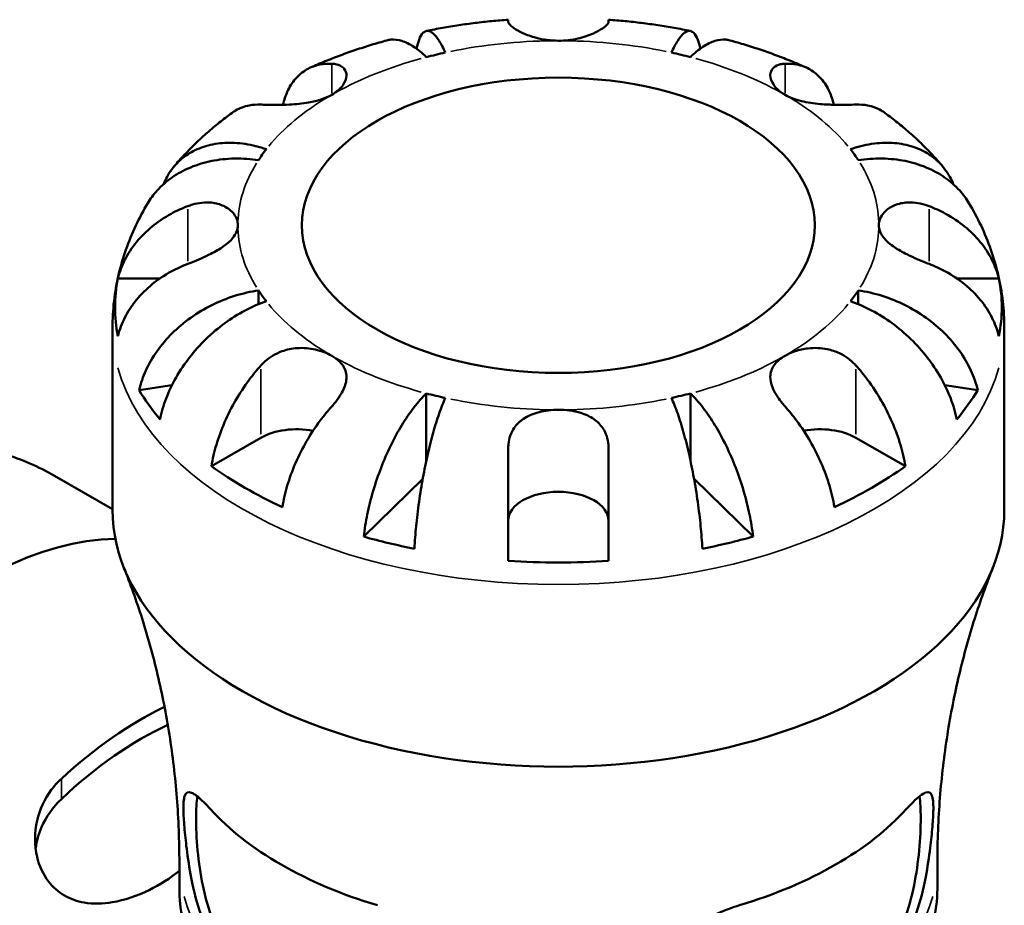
# Model space of a CAD drawing. Header units: inches. Extents: x 0.1 to 36.1, y -4.8 to 25.1.
# Tile 12 of 12: x 31.3 to 33.8, y 22.9 to 25.1. Entities that reach past the tile are written whole.
import ezdxf

# ---------------------------------------------------------------- set-up
doc = ezdxf.new("R2010")
doc.units = ezdxf.units.IN
doc.header["$MEASUREMENT"] = 0
doc.layers.add('Visible (ANSI)', color=7, linetype='Continuous', lineweight=50)
doc.layers.add('Visible Narrow (ANSI)', color=7, linetype='Continuous', lineweight=35)

msp = doc.modelspace()

# ---------------------------------------------------------------- linework, layer by layer
at = {"layer": 'Visible (ANSI)'}
for p, q in [((32.5724, 25.1247), (32.5724, 25.1297)), ((32.8289, 25.1297), (32.8289, 25.1247)), ((31.5744, 24.4683), (31.6822, 24.4683)), ((33.719, 24.4683), (33.8269, 24.4683)), ((31.934, 24.4376), (31.934, 24.4022)), ((33.4673, 24.4376), (33.4673, 24.4022)), ((31.5606, 23.8762), (31.5606, 24.342)), ((33.8406, 23.8762), (33.8406, 24.342)), ((31.7127, 24.1949), (31.6286, 24.1824)), ((33.7727, 24.1824), (33.6886, 24.1949)), ((32.363, 24.1742), (32.363, 24.0022)), ((33.0383, 24.1742), (33.0383, 24.0022)), ((31.8136, 23.988), (31.9399, 24.0608)), ((33.4614, 24.0608), (33.5877, 23.988)), ((32.5724, 23.7459), (32.5724, 24.0333)), ((32.8289, 24.0333), (32.8289, 23.7459)), ((31.4122, 23.9637), (31.5606, 23.8782)), ((32.3538, 23.9555), (32.2029, 23.808)), ((33.1984, 23.808), (33.0475, 23.9555)), ((31.7316, 22.9076), (31.7316, 22.9749)), ((33.6696, 22.9076), (33.6696, 22.9749))]:
    msp.add_line(p, q, dxfattribs=at)
for centre, major_axis, ratio, start_param, end_param in [((32.7006, 24.6041), (-0.8194, 0), 0.575862, 5.073083, 5.137094), ((32.7006, 24.6041), (-0.8194, 0), 0.575862, 4.287684, 4.351695), ((32.7006, 24.6041), (-0.8194, 0), 0.575862, 5.858481, 5.922492), ((32.7006, 24.6041), (0.8194, 0), 0.575862, 0.360694, 0.424705), ((32.7006, 24.3944), (-1.1335, 0), 0.575862, 6.169805, 6.396566), ((32.7006, 24.3944), (1.1335, 0), 0.575862, 6.169805, 6.396566), ((32.7006, 24.6041), (-0.8194, 0), 0.575862, 0.360694, 0.424705), ((32.7006, 24.6041), (0.8194, 0), 0.575862, 5.858481, 5.922492), ((32.7006, 24.3944), (-1.1335, 0), 0.575862, 0.330797, 0.454601), ((32.7006, 24.6041), (0.8194, 0), 0.575862, 4.287684, 4.351695), ((32.7006, 24.6041), (0.8194, 0), 0.575862, 5.073083, 5.137094), ((32.7006, 24.3944), (1.1335, 0), 0.575862, 5.828584, 5.952388), ((32.0306, 24.0086), (0.1282, 0), 0.575862, 1.232239, 2.356194), ((33.3707, 24.0086), (0.1282, 0), 0.575862, 0.785398, 1.909353), ((32.7006, 24.3944), (-1.1335, 0), 0.575862, 0.672018, 0.898779), ((32.7006, 24.3944), (-1.1335, 0), 0.575862, 2.242814, 2.469575), ((32.7006, 23.8487), (-0.1282, 0), 0.575862, 3.141593, 6.283185), ((32.7006, 23.8762), (-1.14, 0), 0.575862, 0, 3.141593), ((31.216, 22.7612), (0.5689, 0.9879), 0.578093, 0.331737, 3.373058), ((32.7006, 24.3944), (-1.1335, 0), 0.575862, 1.116195, 1.239999), ((32.7006, 24.3944), (-1.1335, 0), 0.575862, 1.901593, 2.025398), ((32.7006, 24.3944), (-1.1335, 0), 0.575862, 1.457416, 1.684177), ((31.6339, 22.5205), (0.5008, 0.8697), 0.578093, 0.699078, 1.074958), ((31.6339, 22.5205), (0.4705, 0.817), 0.578093, 0.680999, 1.09438), ((32.7006, 23.3774), (1.0024, 0), 0.575862, 3.621461, 4.232521), ((32.7006, 23.3774), (1.0024, 0), 0.575862, 5.192257, 5.803317)]:
    msp.add_ellipse(centre, major_axis=major_axis, ratio=ratio, start_param=start_param, end_param=end_param, dxfattribs=at)
msp.add_ellipse((32.7006, 24.6041), major_axis=(0.6555, 0), ratio=0.575862, dxfattribs=at)
for points, knots in [([(32.5724, 25.1297), (32.5583, 25.1287), (32.5442, 25.1275), (32.516, 25.1247), (32.502, 25.1231), (32.4739, 25.1196), (32.46, 25.1177), (32.4321, 25.1135), (32.4183, 25.1113), (32.3906, 25.1064), (32.3769, 25.1038), (32.3632, 25.101)], [2.4841456, 2.4841456, 2.4841456, 2.4841456, 2.526598, 2.526598, 2.5690504, 2.5690504, 2.6115029, 2.6115029, 2.6539553, 2.6539553, 2.6964077, 2.6964077, 2.6964077, 2.6964077]), ([(32.7006, 25.076), (32.6911, 25.076), (32.6816, 25.0766), (32.6623, 25.0791), (32.6527, 25.081), (32.6311, 25.0867), (32.6198, 25.0908), (32.6007, 25.0996), (32.5929, 25.104), (32.5828, 25.1111), (32.5795, 25.1138), (32.5749, 25.1187), (32.5734, 25.1208), (32.5725, 25.1234), (32.5724, 25.1241), (32.5724, 25.1247)], [0, 0, 0, 0, 0.0727176, 0.0727176, 0.1504294, 0.1504294, 0.2566741, 0.2566741, 0.3574985, 0.3574985, 0.4278256, 0.4278256, 0.4958936, 0.4958936, 0.523971, 0.523971, 0.523971, 0.523971]), ([(32.8289, 25.1247), (32.8289, 25.124), (32.8287, 25.1231), (32.8276, 25.1204), (32.8261, 25.1182), (32.8212, 25.1133), (32.8177, 25.1105), (32.8073, 25.1033), (32.7994, 25.0989), (32.7785, 25.0896), (32.7649, 25.0849), (32.7344, 25.078), (32.7176, 25.076), (32.7006, 25.076)], [-0.5247, -0.5247, -0.5247, -0.5247, -0.4918187, -0.4918187, -0.4242098, -0.4242098, -0.3529175, -0.3529175, -0.2525465, -0.2525465, -0.1292355, -0.1292355, 0, 0, 0, 0]), ([(33.0381, 25.101), (33.0244, 25.1038), (33.0107, 25.1064), (32.983, 25.1113), (32.9692, 25.1135), (32.9413, 25.1177), (32.9274, 25.1196), (32.8993, 25.1231), (32.8853, 25.1247), (32.8571, 25.1275), (32.843, 25.1287), (32.8289, 25.1297)], [2.0159813, 2.0159813, 2.0159813, 2.0159813, 2.0584337, 2.0584337, 2.1008861, 2.1008861, 2.1433385, 2.1433385, 2.185791, 2.185791, 2.2282434, 2.2282434, 2.2282434, 2.2282434]), ([(32.3381, 25.0554), (32.3398, 25.0639), (32.3419, 25.0718), (32.3474, 25.0863), (32.3509, 25.0921), (32.3579, 25.0994), (32.3621, 25.1014), (32.3711, 25.101), (32.3759, 25.0985), (32.3851, 25.0904), (32.3904, 25.0841), (32.401, 25.0672), (32.4065, 25.0567), (32.4115, 25.0456)], [0.3287597, 0.3287597, 0.3287597, 0.3287597, 0.4519501, 0.4519501, 0.6027539, 0.6027539, 0.7539429, 0.7539429, 0.905132, 0.905132, 1.0568954, 1.0568954, 1.2086588, 1.2086588, 1.2086588, 1.2086588]), ([(32.9898, 25.0456), (32.9948, 25.0567), (33.0003, 25.0672), (33.0109, 25.0841), (33.0162, 25.0904), (33.0254, 25.0985), (33.0302, 25.101), (33.0392, 25.1014), (33.0434, 25.0994), (33.0504, 25.0921), (33.0539, 25.0863), (33.0594, 25.0718), (33.0615, 25.0639), (33.0632, 25.0554)], [3.6313836, 3.6313836, 3.6313836, 3.6313836, 3.7831471, 3.7831471, 3.9349105, 3.9349105, 4.0860995, 4.0860995, 4.2372886, 4.2372886, 4.3880924, 4.3880924, 4.5112828, 4.5112828, 4.5112828, 4.5112828]), ([(32.2624, 25.0769), (32.2489, 25.0732), (32.2354, 25.0693), (32.2087, 25.0611), (32.1955, 25.0568), (32.1691, 25.0479), (32.1561, 25.0433), (32.1302, 25.0336), (32.1173, 25.0286), (32.0918, 25.0181), (32.0792, 25.0127), (32.0667, 25.0071)], [2.8018414, 2.8018414, 2.8018414, 2.8018414, 2.8448942, 2.8448942, 2.8879469, 2.8879469, 2.9309996, 2.9309996, 2.9740523, 2.9740523, 3.0171051, 3.0171051, 3.0171051, 3.0171051]), ([(32.363, 25.0341), (32.3529, 25.0439), (32.3419, 25.0531), (32.3202, 25.0674), (32.3097, 25.0724), (32.291, 25.0782), (32.2812, 25.0795), (32.2688, 25.0784), (32.2655, 25.0777), (32.2624, 25.0769)], [3.6313834, 3.6313834, 3.6313834, 3.6313834, 3.7831468, 3.7831468, 3.9349102, 3.9349102, 4.0860993, 4.0860993, 4.1410021, 4.1410021, 4.1410021, 4.1410021]), ([(33.1389, 25.0769), (33.1358, 25.0777), (33.1325, 25.0784), (33.1201, 25.0795), (33.1103, 25.0782), (33.0916, 25.0724), (33.0811, 25.0674), (33.0594, 25.0531), (33.0484, 25.0439), (33.0383, 25.0341)], [0.6990401, 0.6990401, 0.6990401, 0.6990401, 0.7539429, 0.7539429, 0.905132, 0.905132, 1.0568954, 1.0568954, 1.2086588, 1.2086588, 1.2086588, 1.2086588]), ([(33.3346, 25.0071), (33.3221, 25.0127), (33.3095, 25.0181), (33.284, 25.0286), (33.2711, 25.0336), (33.2452, 25.0433), (33.2322, 25.0479), (33.2058, 25.0568), (33.1926, 25.0611), (33.1658, 25.0693), (33.1524, 25.0732), (33.1389, 25.0769)], [1.6952839, 1.6952839, 1.6952839, 1.6952839, 1.7383366, 1.7383366, 1.7813894, 1.7813894, 1.8244421, 1.8244421, 1.8674948, 1.8674948, 1.9105475, 1.9105475, 1.9105475, 1.9105475]), ([(31.9964, 24.9121), (31.9993, 24.9245), (32.0032, 24.9358), (32.013, 24.9574), (32.0201, 24.969), (32.0371, 24.9885), (32.047, 24.9964), (32.0669, 25.0079), (32.0788, 25.0125), (32.1012, 25.0168), (32.1113, 25.0175), (32.1213, 25.0171)], [0.1770366, 0.1770366, 0.1770366, 0.1770366, 0.3007396, 0.3007396, 0.4516004, 0.4516004, 0.6024612, 0.6024612, 0.754145, 0.754145, 0.8682016, 0.8682016, 0.8682016, 0.8682016]), ([(32.1213, 25.0171), (32.1245, 25.017), (32.1277, 25.0167), (32.1354, 25.0153), (32.1397, 25.014), (32.1475, 25.01), (32.1508, 25.0073), (32.1571, 24.9992), (32.159, 24.9933), (32.1586, 24.9788), (32.1553, 24.9701), (32.1427, 24.9529), (32.1332, 24.9447), (32.1213, 24.9378)], [-0.5211875, -0.5211875, -0.5211875, -0.5211875, -0.4827149, -0.4827149, -0.4207878, -0.4207878, -0.3526592, -0.3526592, -0.2514043, -0.2514043, -0.1290367, -0.1290367, 0, 0, 0, 0]), ([(33.28, 24.9378), (33.2727, 24.942), (33.2663, 24.9467), (33.2552, 24.9572), (33.2508, 24.963), (33.2431, 24.9774), (33.2415, 24.986), (33.2442, 24.9992), (33.2471, 25.004), (33.2559, 25.0116), (33.2616, 25.0142), (33.272, 25.0165), (33.2759, 25.017), (33.28, 25.0171)], [0, 0, 0, 0, 0.0791759, 0.0791759, 0.1631505, 0.1631505, 0.2882875, 0.2882875, 0.382468, 0.382468, 0.4748636, 0.4748636, 0.5244048, 0.5244048, 0.5244048, 0.5244048]), ([(33.28, 25.0171), (33.29, 25.0175), (33.3001, 25.0168), (33.3225, 25.0125), (33.3344, 25.0079), (33.3543, 24.9964), (33.3641, 24.9885), (33.3812, 24.969), (33.3883, 24.9574), (33.3981, 24.9358), (33.402, 24.9245), (33.4049, 24.9121)], [3.990271, 3.990271, 3.990271, 3.990271, 4.1043276, 4.1043276, 4.2560115, 4.2560115, 4.4068722, 4.4068722, 4.557733, 4.557733, 4.681436, 4.681436, 4.681436, 4.681436]), ([(32.1213, 24.9378), (32.1135, 24.9333), (32.1048, 24.9294), (32.0849, 24.9227), (32.0737, 24.9199), (32.046, 24.915), (32.0294, 24.9135), (32.0024, 24.9122), (31.992, 24.912), (31.9747, 24.9119), (31.9676, 24.912), (31.9542, 24.9122), (31.948, 24.9124), (31.9415, 24.9126), (31.9407, 24.9127), (31.9399, 24.9127)], [-2.2624521, -2.2624521, -2.2624521, -2.2624521, -2.1788932, -2.1788932, -2.0870705, -2.0870705, -1.9601211, -1.9601211, -1.8755047, -1.8755047, -1.811327, -1.811327, -1.7448754, -1.7448754, -1.7354217, -1.7354217, -1.7354217, -1.7354217]), ([(33.4614, 24.9127), (33.4548, 24.9124), (33.4473, 24.9122), (33.4297, 24.9119), (33.4193, 24.9119), (33.3961, 24.9123), (33.3832, 24.9128), (33.3537, 24.9153), (33.3373, 24.9177), (33.3063, 24.9254), (33.292, 24.9309), (33.28, 24.9378)], [-0.5247881, -0.5247881, -0.5247881, -0.5247881, -0.4459721, -0.4459721, -0.3557805, -0.3557805, -0.2557503, -0.2557503, -0.12932, -0.12932, 0, 0, 0, 0]), ([(31.9399, 24.9127), (31.9299, 24.913), (31.9198, 24.9123), (31.8974, 24.908), (31.8855, 24.9035), (31.8722, 24.8958), (31.8688, 24.8936), (31.8655, 24.8911)], [3.990271, 3.990271, 3.990271, 3.990271, 4.1043276, 4.1043276, 4.2560115, 4.2560115, 4.3074945, 4.3074945, 4.3074945, 4.3074945]), ([(33.5358, 24.8911), (33.5325, 24.8936), (33.5291, 24.8958), (33.5158, 24.9035), (33.5039, 24.908), (33.4815, 24.9123), (33.4714, 24.913), (33.4614, 24.9127)], [0.5509781, 0.5509781, 0.5509781, 0.5509781, 0.6024612, 0.6024612, 0.754145, 0.754145, 0.8682016, 0.8682016, 0.8682016, 0.8682016]), ([(31.8655, 24.8911), (31.8547, 24.8832), (31.8441, 24.8751), (31.8233, 24.8583), (31.8131, 24.8497), (31.793, 24.832), (31.7831, 24.8229), (31.7638, 24.8043), (31.7544, 24.7947), (31.7359, 24.775), (31.7269, 24.7649), (31.7182, 24.7545)], [3.2627992, 3.2627992, 3.2627992, 3.2627992, 3.3053107, 3.3053107, 3.3478222, 3.3478222, 3.3903337, 3.3903337, 3.4328452, 3.4328452, 3.4753567, 3.4753567, 3.4753567, 3.4753567]), ([(33.6831, 24.7545), (33.6744, 24.7649), (33.6654, 24.775), (33.6469, 24.7947), (33.6375, 24.8043), (33.6182, 24.8229), (33.6083, 24.832), (33.5882, 24.8497), (33.578, 24.8583), (33.5572, 24.8751), (33.5466, 24.8832), (33.5358, 24.8911)], [1.2370323, 1.2370323, 1.2370323, 1.2370323, 1.2795438, 1.2795438, 1.3220553, 1.3220553, 1.3645668, 1.3645668, 1.4070783, 1.4070783, 1.4495898, 1.4495898, 1.4495898, 1.4495898]), ([(31.691, 24.709), (31.6931, 24.7141), (31.6953, 24.719), (31.7042, 24.7363), (31.7129, 24.7491), (31.7336, 24.7714), (31.7456, 24.7809), (31.7698, 24.7956), (31.7842, 24.8021), (31.8152, 24.8112), (31.8318, 24.8138), (31.8635, 24.8155), (31.8814, 24.8147), (31.9181, 24.8091), (31.9369, 24.8044), (31.9541, 24.7985)], [0.2468209, 0.2468209, 0.2468209, 0.2468209, 0.3011464, 0.3011464, 0.4519501, 0.4519501, 0.6027539, 0.6027539, 0.7539429, 0.7539429, 0.905132, 0.905132, 1.0568954, 1.0568954, 1.2086588, 1.2086588, 1.2086588, 1.2086588]), ([(33.4472, 24.7985), (33.4644, 24.8044), (33.4831, 24.8091), (33.5199, 24.8147), (33.5378, 24.8155), (33.5695, 24.8138), (33.5861, 24.8112), (33.6171, 24.8021), (33.6315, 24.7956), (33.6557, 24.7809), (33.6677, 24.7714), (33.6884, 24.7491), (33.6971, 24.7363), (33.706, 24.719), (33.7082, 24.7141), (33.7103, 24.709)], [3.6313834, 3.6313834, 3.6313834, 3.6313834, 3.7831468, 3.7831468, 3.9349102, 3.9349102, 4.0860993, 4.0860993, 4.2372883, 4.2372883, 4.3880921, 4.3880921, 4.5388958, 4.5388958, 4.5932213, 4.5932213, 4.5932213, 4.5932213]), ([(31.934, 24.7706), (31.9147, 24.7735), (31.8936, 24.7751), (31.8524, 24.7743), (31.8322, 24.772), (31.7966, 24.7649), (31.778, 24.7594), (31.7431, 24.745), (31.7269, 24.736), (31.6998, 24.7172), (31.6863, 24.7056), (31.6656, 24.6826), (31.6577, 24.6717), (31.6511, 24.6608)], [3.6313834, 3.6313834, 3.6313834, 3.6313834, 3.7831468, 3.7831468, 3.9349102, 3.9349102, 4.0860993, 4.0860993, 4.2372883, 4.2372883, 4.3880921, 4.3880921, 4.5055534, 4.5055534, 4.5055534, 4.5055534]), ([(33.7502, 24.6608), (33.7436, 24.6717), (33.7357, 24.6826), (33.715, 24.7056), (33.7015, 24.7172), (33.6744, 24.736), (33.6582, 24.745), (33.6233, 24.7594), (33.6047, 24.7649), (33.5691, 24.772), (33.5489, 24.7743), (33.5077, 24.7751), (33.4866, 24.7735), (33.4673, 24.7706)], [0.3344888, 0.3344888, 0.3344888, 0.3344888, 0.4519501, 0.4519501, 0.6027539, 0.6027539, 0.7539429, 0.7539429, 0.905132, 0.905132, 1.0568954, 1.0568954, 1.2086588, 1.2086588, 1.2086588, 1.2086588]), ([(31.6511, 24.6608), (31.64, 24.6422), (31.6296, 24.623), (31.6108, 24.5832), (31.6024, 24.5627), (31.5876, 24.5206), (31.5813, 24.4991), (31.5711, 24.4551), (31.5672, 24.4328), (31.562, 24.3876), (31.5606, 24.3648), (31.5606, 24.342)], [3.5945647, 3.5945647, 3.5945647, 3.5945647, 3.6610499, 3.6610499, 3.7275351, 3.7275351, 3.7940204, 3.7940204, 3.8605056, 3.8605056, 3.9269908, 3.9269908, 3.9269908, 3.9269908]), ([(31.5744, 24.4683), (31.5786, 24.485), (31.5849, 24.5014), (31.5999, 24.5308), (31.61, 24.5465), (31.6341, 24.5758), (31.648, 24.5895), (31.6762, 24.6124), (31.6929, 24.6238), (31.7246, 24.641), (31.7389, 24.6475), (31.753, 24.6529)], [0.1545017, 0.1545017, 0.1545017, 0.1545017, 0.3007396, 0.3007396, 0.4516004, 0.4516004, 0.6024612, 0.6024612, 0.754145, 0.754145, 0.8682016, 0.8682016, 0.8682016, 0.8682016]), ([(31.753, 24.6529), (31.7569, 24.6544), (31.7609, 24.6557), (31.773, 24.6593), (31.7811, 24.6609), (31.7978, 24.6627), (31.8061, 24.6628), (31.8254, 24.6607), (31.8358, 24.6578), (31.8562, 24.6481), (31.8652, 24.6408), (31.8779, 24.6236), (31.8813, 24.6139), (31.8813, 24.6041)], [-0.5247, -0.5247, -0.5247, -0.5247, -0.4918187, -0.4918187, -0.4242098, -0.4242098, -0.3529175, -0.3529175, -0.2525465, -0.2525465, -0.1292355, -0.1292355, 0, 0, 0, 0]), ([(33.52, 24.6041), (33.52, 24.6096), (33.5211, 24.6151), (33.5255, 24.6261), (33.5289, 24.6316), (33.5396, 24.6436), (33.5478, 24.6496), (33.5669, 24.6583), (33.5775, 24.6611), (33.5969, 24.6628), (33.6052, 24.6626), (33.6218, 24.6606), (33.63, 24.6589), (33.6416, 24.6553), (33.6449, 24.6542), (33.6483, 24.6529)], [0, 0, 0, 0, 0.0727176, 0.0727176, 0.1504294, 0.1504294, 0.2566741, 0.2566741, 0.3574985, 0.3574985, 0.4278256, 0.4278256, 0.4958936, 0.4958936, 0.523971, 0.523971, 0.523971, 0.523971]), ([(33.6483, 24.6529), (33.6624, 24.6475), (33.6767, 24.641), (33.7084, 24.6238), (33.7251, 24.6124), (33.7533, 24.5895), (33.7672, 24.5758), (33.7913, 24.5465), (33.8014, 24.5308), (33.8164, 24.5014), (33.8227, 24.485), (33.8269, 24.4683)], [3.9902724, 3.9902724, 3.9902724, 3.9902724, 4.1043289, 4.1043289, 4.2560128, 4.2560128, 4.4068736, 4.4068736, 4.5577344, 4.5577344, 4.7039722, 4.7039722, 4.7039722, 4.7039722]), ([(33.8406, 24.342), (33.8406, 24.3648), (33.8393, 24.3876), (33.8341, 24.4328), (33.8302, 24.4551), (33.82, 24.4991), (33.8137, 24.5206), (33.7989, 24.5627), (33.7905, 24.5832), (33.7717, 24.623), (33.7613, 24.6422), (33.7502, 24.6608)], [0.7853982, 0.7853982, 0.7853982, 0.7853982, 0.8518834, 0.8518834, 0.9183686, 0.9183686, 0.9848539, 0.9848539, 1.0513391, 1.0513391, 1.1178243, 1.1178243, 1.1178243, 1.1178243]), ([(31.8813, 24.6041), (31.8813, 24.5986), (31.8802, 24.5931), (31.8758, 24.582), (31.8724, 24.5764), (31.8617, 24.5635), (31.8535, 24.5564), (31.8344, 24.5431), (31.8238, 24.537), (31.8044, 24.5271), (31.7961, 24.5232), (31.7795, 24.5158), (31.7713, 24.5124), (31.7597, 24.5078), (31.7564, 24.5065), (31.753, 24.5052)], [0, 0, 0, 0, 0.0727176, 0.0727176, 0.1504294, 0.1504294, 0.2566741, 0.2566741, 0.3574985, 0.3574985, 0.4278256, 0.4278256, 0.4958936, 0.4958936, 0.523971, 0.523971, 0.523971, 0.523971]), ([(33.6483, 24.5052), (33.6444, 24.5067), (33.6404, 24.5082), (33.6283, 24.5131), (33.6202, 24.5165), (33.6035, 24.5239), (33.5952, 24.5279), (33.5759, 24.5379), (33.5655, 24.544), (33.5451, 24.5584), (33.5361, 24.5667), (33.5234, 24.5847), (33.52, 24.5943), (33.52, 24.6041)], [-0.5247, -0.5247, -0.5247, -0.5247, -0.4918187, -0.4918187, -0.4242098, -0.4242098, -0.3529175, -0.3529175, -0.2525465, -0.2525465, -0.1292355, -0.1292355, 0, 0, 0, 0]), ([(31.753, 24.5052), (31.7389, 24.4998), (31.7246, 24.4933), (31.6929, 24.4761), (31.6762, 24.4647), (31.648, 24.4417), (31.6341, 24.4281), (31.61, 24.3988), (31.5999, 24.3831), (31.5849, 24.3537), (31.5786, 24.3373), (31.5744, 24.3206)], [3.990271, 3.990271, 3.990271, 3.990271, 4.1043276, 4.1043276, 4.2560115, 4.2560115, 4.4068722, 4.4068722, 4.557733, 4.557733, 4.7039709, 4.7039709, 4.7039709, 4.7039709]), ([(33.8269, 24.3206), (33.8227, 24.3373), (33.8164, 24.3537), (33.8014, 24.3831), (33.7913, 24.3988), (33.7672, 24.4281), (33.7533, 24.4417), (33.7251, 24.4647), (33.7084, 24.4761), (33.6767, 24.4933), (33.6624, 24.4998), (33.6483, 24.5052)], [0.1545017, 0.1545017, 0.1545017, 0.1545017, 0.3007396, 0.3007396, 0.4516004, 0.4516004, 0.6024612, 0.6024612, 0.754145, 0.754145, 0.8682016, 0.8682016, 0.8682016, 0.8682016]), ([(31.6286, 24.1824), (31.6327, 24.1998), (31.6388, 24.2172), (31.6533, 24.2488), (31.663, 24.266), (31.6863, 24.2987), (31.6998, 24.3144), (31.7269, 24.3413), (31.7431, 24.3551), (31.778, 24.3799), (31.7966, 24.3909), (31.8322, 24.4086), (31.8524, 24.4169), (31.8936, 24.43), (31.9147, 24.4347), (31.934, 24.4376)], [0.154497, 0.154497, 0.154497, 0.154497, 0.301146, 0.301146, 0.45195, 0.45195, 0.602754, 0.602754, 0.753943, 0.753943, 0.905132, 0.905132, 1.056895, 1.056895, 1.208659, 1.208659, 1.208659, 1.208659]), ([(33.4673, 24.4376), (33.4866, 24.4347), (33.5077, 24.43), (33.5489, 24.4169), (33.5691, 24.4086), (33.6047, 24.3909), (33.6233, 24.3799), (33.6582, 24.3551), (33.6744, 24.3413), (33.7015, 24.3144), (33.715, 24.2987), (33.7383, 24.266), (33.748, 24.2488), (33.7625, 24.2172), (33.7686, 24.1998), (33.7727, 24.1824)], [3.631384, 3.631384, 3.631384, 3.631384, 3.783147, 3.783147, 3.93491, 3.93491, 4.0861, 4.0861, 4.237289, 4.237289, 4.388092, 4.388092, 4.538896, 4.538896, 4.685545, 4.685545, 4.685545, 4.685545]), ([(31.9541, 24.4097), (31.9369, 24.4039), (31.9181, 24.3959), (31.8814, 24.3766), (31.8635, 24.3652), (31.8318, 24.342), (31.8152, 24.3281), (31.7842, 24.298), (31.7698, 24.2817), (31.7456, 24.2506), (31.7336, 24.2329), (31.7129, 24.1966), (31.7042, 24.178), (31.6913, 24.1441), (31.6859, 24.1258), (31.6823, 24.1078)], [3.631384, 3.631384, 3.631384, 3.631384, 3.783147, 3.783147, 3.93491, 3.93491, 4.0861, 4.0861, 4.237289, 4.237289, 4.388092, 4.388092, 4.538896, 4.538896, 4.685545, 4.685545, 4.685545, 4.685545]), ([(33.719, 24.1078), (33.7154, 24.1258), (33.71, 24.1441), (33.6971, 24.178), (33.6884, 24.1966), (33.6677, 24.2329), (33.6557, 24.2506), (33.6315, 24.2817), (33.6171, 24.298), (33.5861, 24.3281), (33.5695, 24.342), (33.5378, 24.3652), (33.5199, 24.3766), (33.4831, 24.3959), (33.4644, 24.4039), (33.4472, 24.4097)], [0.154497, 0.154497, 0.154497, 0.154497, 0.301146, 0.301146, 0.45195, 0.45195, 0.602754, 0.602754, 0.753943, 0.753943, 0.905132, 0.905132, 1.056895, 1.056895, 1.208659, 1.208659, 1.208659, 1.208659]), ([(31.9399, 24.2454), (31.9432, 24.249), (31.9467, 24.2525), (31.9563, 24.2612), (31.9627, 24.266), (31.9772, 24.2748), (31.9852, 24.2787), (32.0062, 24.2863), (32.0193, 24.289), (32.0486, 24.2911), (32.0645, 24.2897), (32.095, 24.2829), (32.1093, 24.2774), (32.1213, 24.2705)], [-0.5211875, -0.5211875, -0.5211875, -0.5211875, -0.4827149, -0.4827149, -0.4207878, -0.4207878, -0.3526592, -0.3526592, -0.2514043, -0.2514043, -0.1290367, -0.1290367, 0, 0, 0, 0]), ([(33.28, 24.2705), (33.2878, 24.2749), (33.2965, 24.2788), (33.3164, 24.2854), (33.3276, 24.2879), (33.3553, 24.2911), (33.3719, 24.2906), (33.3989, 24.2851), (33.4093, 24.2816), (33.4266, 24.2734), (33.4337, 24.2692), (33.4471, 24.2595), (33.4533, 24.254), (33.4598, 24.2471), (33.4606, 24.2462), (33.4614, 24.2454)], [-2.2624521, -2.2624521, -2.2624521, -2.2624521, -2.1788932, -2.1788932, -2.0870705, -2.0870705, -1.9601211, -1.9601211, -1.8755047, -1.8755047, -1.811327, -1.811327, -1.7448754, -1.7448754, -1.7354217, -1.7354217, -1.7354217, -1.7354217]), ([(32.1213, 24.2705), (32.129, 24.266), (32.1357, 24.261), (32.1474, 24.2495), (32.1519, 24.2429), (32.159, 24.2261), (32.1599, 24.2155), (32.1562, 24.1965), (32.1533, 24.1887), (32.1463, 24.1746), (32.1426, 24.1685), (32.1339, 24.156), (32.129, 24.1498), (32.1228, 24.1427), (32.122, 24.1418), (32.1213, 24.1409)], [-2.2624521, -2.2624521, -2.2624521, -2.2624521, -2.1788932, -2.1788932, -2.0870705, -2.0870705, -1.9601211, -1.9601211, -1.8755047, -1.8755047, -1.811327, -1.811327, -1.7448754, -1.7448754, -1.7354217, -1.7354217, -1.7354217, -1.7354217]), ([(33.28, 24.1409), (33.2768, 24.1446), (33.2736, 24.1483), (33.2659, 24.158), (33.2616, 24.1641), (33.2538, 24.1767), (33.2505, 24.1833), (33.2442, 24.1994), (33.2423, 24.2085), (33.2427, 24.2278), (33.246, 24.2374), (33.2586, 24.2554), (33.2681, 24.2636), (33.28, 24.2705)], [-0.5211875, -0.5211875, -0.5211875, -0.5211875, -0.4827149, -0.4827149, -0.4207878, -0.4207878, -0.3526592, -0.3526592, -0.2514043, -0.2514043, -0.1290367, -0.1290367, 0, 0, 0, 0]), ([(31.8136, 23.988), (31.8166, 24.0065), (31.821, 24.0255), (31.8316, 24.061), (31.8388, 24.0808), (31.8558, 24.1199), (31.8656, 24.1392), (31.8855, 24.1736), (31.8974, 24.1918), (31.9198, 24.2219), (31.9299, 24.2342), (31.9399, 24.2454)], [0.1545017, 0.1545017, 0.1545017, 0.1545017, 0.3007396, 0.3007396, 0.4516004, 0.4516004, 0.6024612, 0.6024612, 0.754145, 0.754145, 0.8682016, 0.8682016, 0.8682016, 0.8682016]), ([(33.4614, 24.2454), (33.4714, 24.2342), (33.4815, 24.2219), (33.5039, 24.1918), (33.5158, 24.1736), (33.5357, 24.1392), (33.5455, 24.1199), (33.5625, 24.0808), (33.5697, 24.061), (33.5803, 24.0255), (33.5847, 24.0065), (33.5877, 23.988)], [3.9902724, 3.9902724, 3.9902724, 3.9902724, 4.1043289, 4.1043289, 4.2560128, 4.2560128, 4.4068736, 4.4068736, 4.5577344, 4.5577344, 4.7039722, 4.7039722, 4.7039722, 4.7039722]), ([(32.2029, 23.808), (32.2051, 23.8269), (32.2083, 23.8464), (32.2159, 23.8833), (32.221, 23.904), (32.2332, 23.9453), (32.2402, 23.9658), (32.2545, 24.0026), (32.263, 24.0223), (32.2812, 24.0598), (32.291, 24.0776), (32.3097, 24.1082), (32.3202, 24.1239), (32.3419, 24.1519), (32.3529, 24.1643), (32.363, 24.1742)], [0.154497, 0.154497, 0.154497, 0.154497, 0.301146, 0.301146, 0.45195, 0.45195, 0.602754, 0.602754, 0.753943, 0.753943, 0.905132, 0.905132, 1.056895, 1.056895, 1.208659, 1.208659, 1.208659, 1.208659]), ([(33.0383, 24.1742), (33.0484, 24.1643), (33.0594, 24.1519), (33.0811, 24.1239), (33.0916, 24.1082), (33.1103, 24.0776), (33.1201, 24.0598), (33.1383, 24.0223), (33.1468, 24.0026), (33.1611, 23.9658), (33.1681, 23.9453), (33.1803, 23.904), (33.1854, 23.8833), (33.193, 23.8464), (33.1962, 23.8269), (33.1984, 23.808)], [3.631384, 3.631384, 3.631384, 3.631384, 3.783147, 3.783147, 3.93491, 3.93491, 4.0861, 4.0861, 4.237289, 4.237289, 4.388092, 4.388092, 4.538896, 4.538896, 4.685545, 4.685545, 4.685545, 4.685545]), ([(32.1213, 24.1409), (32.1113, 24.1298), (32.1012, 24.1175), (32.0788, 24.0874), (32.0669, 24.0691), (32.047, 24.0348), (32.0371, 24.0155), (32.0201, 23.9764), (32.013, 23.9565), (32.0024, 23.921), (31.9979, 23.9021), (31.995, 23.8836)], [3.990271, 3.990271, 3.990271, 3.990271, 4.1043276, 4.1043276, 4.2560115, 4.2560115, 4.4068722, 4.4068722, 4.557733, 4.557733, 4.7039709, 4.7039709, 4.7039709, 4.7039709]), ([(32.4115, 24.1626), (32.4065, 24.1515), (32.401, 24.1378), (32.3904, 24.1071), (32.3851, 24.0902), (32.3759, 24.0573), (32.3711, 24.0383), (32.3621, 23.9986), (32.3579, 23.9779), (32.3509, 23.9394), (32.3474, 23.918), (32.3414, 23.8753), (32.3389, 23.854), (32.3351, 23.8162), (32.3335, 23.7962), (32.3325, 23.7771)], [3.631383, 3.631383, 3.631383, 3.631383, 3.783147, 3.783147, 3.93491, 3.93491, 4.086099, 4.086099, 4.237288, 4.237288, 4.388092, 4.388092, 4.538896, 4.538896, 4.685545, 4.685545, 4.685545, 4.685545]), ([(33.0688, 23.7771), (33.0678, 23.7962), (33.0662, 23.8162), (33.0624, 23.854), (33.0599, 23.8753), (33.0539, 23.918), (33.0504, 23.9394), (33.0434, 23.9779), (33.0392, 23.9986), (33.0302, 24.0383), (33.0254, 24.0573), (33.0162, 24.0902), (33.0109, 24.1071), (33.0003, 24.1378), (32.9948, 24.1515), (32.9898, 24.1626)], [0.154497, 0.154497, 0.154497, 0.154497, 0.301146, 0.301146, 0.45195, 0.45195, 0.602754, 0.602754, 0.753943, 0.753943, 0.905132, 0.905132, 1.056895, 1.056895, 1.208659, 1.208659, 1.208659, 1.208659]), ([(33.4063, 23.8836), (33.4034, 23.9021), (33.3989, 23.921), (33.3883, 23.9565), (33.3812, 23.9764), (33.3641, 24.0155), (33.3543, 24.0348), (33.3344, 24.0691), (33.3225, 24.0874), (33.3001, 24.1175), (33.29, 24.1298), (33.28, 24.1409)], [0.1545017, 0.1545017, 0.1545017, 0.1545017, 0.3007396, 0.3007396, 0.4516004, 0.4516004, 0.6024612, 0.6024612, 0.754145, 0.754145, 0.8682016, 0.8682016, 0.8682016, 0.8682016]), ([(32.5724, 24.0333), (32.5724, 24.0371), (32.5726, 24.0408), (32.5737, 24.0519), (32.5752, 24.0592), (32.5801, 24.0734), (32.5836, 24.0802), (32.594, 24.0953), (32.6019, 24.1029), (32.6228, 24.117), (32.6364, 24.1226), (32.6669, 24.1304), (32.6837, 24.1323), (32.7006, 24.1323)], [-0.5247, -0.5247, -0.5247, -0.5247, -0.4918187, -0.4918187, -0.4242098, -0.4242098, -0.3529175, -0.3529175, -0.2525465, -0.2525465, -0.1292355, -0.1292355, 0, 0, 0, 0]), ([(32.7006, 24.1323), (32.7102, 24.1323), (32.7197, 24.1317), (32.739, 24.1291), (32.7486, 24.1271), (32.7702, 24.1204), (32.7815, 24.1151), (32.8006, 24.1019), (32.8084, 24.0941), (32.8185, 24.0788), (32.8218, 24.072), (32.8264, 24.0578), (32.8279, 24.0504), (32.8288, 24.0397), (32.8289, 24.0365), (32.8289, 24.0333)], [0, 0, 0, 0, 0.0727176, 0.0727176, 0.1504294, 0.1504294, 0.2566741, 0.2566741, 0.3574985, 0.3574985, 0.4278256, 0.4278256, 0.4958936, 0.4958936, 0.523971, 0.523971, 0.523971, 0.523971]), ([(31.0842, 24.0485), (31.1062, 24.0486), (31.1284, 24.0477), (31.173, 24.0436), (31.1954, 24.0404), (31.2401, 24.0317), (31.2624, 24.0261), (31.3065, 24.0125), (31.3284, 24.0044), (31.3711, 23.9858), (31.392, 23.9753), (31.4122, 23.9637)], [0.4581873, 0.4581873, 0.4581873, 0.4581873, 0.5232427, 0.5232427, 0.5882982, 0.5882982, 0.6533536, 0.6533536, 0.718409, 0.718409, 0.7834645, 0.7834645, 0.7834645, 0.7834645]), ([(31.7316, 22.9749), (31.7316, 23.0301), (31.7295, 23.0853), (31.7209, 23.1944), (31.7145, 23.2483), (31.698, 23.3536), (31.6878, 23.4051), (31.6642, 23.5045), (31.6509, 23.5525), (31.6218, 23.6441), (31.6061, 23.6879), (31.5896, 23.7292)], [3.9269908, 3.9269908, 3.9269908, 3.9269908, 3.9721553, 3.9721553, 4.0173198, 4.0173198, 4.0624843, 4.0624843, 4.1076488, 4.1076488, 4.1528133, 4.1528133, 4.1528133, 4.1528133]), ([(33.8117, 23.7292), (33.7952, 23.6879), (33.7795, 23.6441), (33.7504, 23.5525), (33.7371, 23.5045), (33.7135, 23.4051), (33.7033, 23.3536), (33.6868, 23.2483), (33.6804, 23.1944), (33.6718, 23.0853), (33.6696, 23.0301), (33.6696, 22.9749)], [0.5595757, 0.5595757, 0.5595757, 0.5595757, 0.6047402, 0.6047402, 0.6499047, 0.6499047, 0.6950692, 0.6950692, 0.7402337, 0.7402337, 0.7853982, 0.7853982, 0.7853982, 0.7853982]), ([(31.7316, 22.9531), (31.7084, 22.9346), (31.6822, 22.918), (31.6242, 22.8895), (31.5921, 22.8783), (31.5357, 22.8688), (31.5114, 22.8682), (31.4701, 22.8754), (31.4531, 22.8814), (31.4218, 22.8997), (31.4082, 22.9119), (31.383, 22.9448), (31.3733, 22.9665), (31.3609, 23.0192), (31.3611, 23.0511), (31.3744, 23.1096), (31.3865, 23.1365), (31.4117, 23.1705), (31.4203, 23.1801), (31.4299, 23.189)], [-1.968639, -1.968639, -1.968639, -1.968639, -1.73349, -1.73349, -1.476179, -1.476179, -1.278503, -1.278503, -1.119712, -1.119712, -0.954854, -0.954854, -0.743317, -0.743317, -0.469884, -0.469884, -0.220822, -0.220822, -0.112426, -0.112426, -0.112426, -0.112426]), ([(31.3642, 23.0101), (31.3666, 23.0283), (31.3715, 23.0469), (31.3908, 23.0917), (31.4087, 23.1168), (31.4299, 23.1369)], [2.3372142, 2.3372142, 2.3372142, 2.3372142, 2.4965851, 2.4965851, 2.7371184, 2.7371184, 2.7371184, 2.7371184]), ([(31.8362, 22.75), (31.8314, 22.7554), (31.8267, 22.7614), (31.8087, 22.788), (31.7968, 22.8128), (31.7767, 22.8697), (31.7685, 22.9021), (31.7573, 22.9604), (31.7534, 22.9857), (31.7479, 23.0294), (31.746, 23.0477), (31.7431, 23.0817), (31.7422, 23.0967), (31.7418, 23.1254), (31.7427, 23.1369), (31.7482, 23.1539), (31.7538, 23.1566), (31.7705, 23.15), (31.781, 23.1418), (31.7996, 23.1236), (31.8053, 23.1176), (31.8114, 23.1108)], [-2.064684, -2.064684, -2.064684, -2.064684, -1.983917, -1.983917, -1.73735, -1.73735, -1.479136, -1.479136, -1.283561, -1.283561, -1.126126, -1.126126, -0.961442, -0.961442, -0.747996, -0.747996, -0.472052, -0.472052, -0.221599, -0.221599, -0.120767, -0.120767, -0.120767, -0.120767]), ([(31.8558, 22.7613), (31.8417, 22.7777), (31.8282, 22.8007), (31.8062, 22.8548), (31.7976, 22.8859), (31.7856, 22.9444), (31.7812, 22.9757), (31.7756, 23.036), (31.7743, 23.065), (31.7743, 23.1102), (31.7754, 23.1292), (31.7776, 23.1437)], [0.890303, 0.890303, 0.890303, 0.890303, 1.132585, 1.132585, 1.374868, 1.374868, 1.596482, 1.596482, 1.818096, 1.818096, 2.01772, 2.01772, 2.01772, 2.01772]), ([(33.6237, 23.1437), (33.6259, 23.1292), (33.627, 23.1102), (33.627, 23.0888), (33.627, 23.065), (33.6257, 23.036), (33.6201, 22.9757), (33.6157, 22.9444), (33.6037, 22.8859), (33.5951, 22.8548), (33.5731, 22.8007), (33.5596, 22.7777), (33.5455, 22.7613)], [-0.199624, -0.199624, -0.199624, -0.199624, 0, 0, 0, 0.221614, 0.221614, 0.443227, 0.443227, 0.68551, 0.68551, 0.927793, 0.927793, 0.927793, 0.927793]), ([(33.5899, 23.1108), (33.5961, 23.1177), (33.6019, 23.1238), (33.6208, 23.1423), (33.6315, 23.1505), (33.6473, 23.1562), (33.6525, 23.154), (33.6584, 23.139), (33.6595, 23.1273), (33.6591, 23.0983), (33.6583, 23.0834), (33.6555, 23.0496), (33.6536, 23.0315), (33.6482, 22.9882), (33.6445, 22.9632), (33.6337, 22.9065), (33.6261, 22.8753), (33.6065, 22.8175), (33.5944, 22.7911), (33.5755, 22.7626), (33.5704, 22.7559), (33.5651, 22.75)], [-2.089894, -2.089894, -2.089894, -2.089894, -1.987021, -1.987021, -1.731256, -1.731256, -1.47917, -1.47917, -1.254728, -1.254728, -1.088843, -1.088843, -0.931762, -0.931762, -0.738235, -0.738235, -0.490088, -0.490088, -0.232989, -0.232989, -0.144059, -0.144059, -0.144059, -0.144059]), ([(33.6696, 22.9076), (33.6696, 22.848), (33.6542, 22.7885), (33.5944, 22.6743), (33.5487, 22.6199), (33.4303, 22.5206), (33.3561, 22.4763), (33.1882, 22.4039), (33.0943, 22.3758), (32.8967, 22.3387), (32.7932, 22.3296), (32.5866, 22.331), (32.4836, 22.3414), (32.288, 22.3809), (32.1955, 22.41), (32.0298, 22.4847), (31.9568, 22.5303), (31.8387, 22.6343), (31.7934, 22.6928), (31.7432, 22.8044), (31.7316, 22.856), (31.7316, 22.9076)], [5.497787, 5.497787, 5.497787, 5.497787, 5.790717, 5.790717, 6.099678, 6.099678, 6.425512, 6.425512, 6.753421, 6.753421, 7.079987, 7.079987, 7.405985, 7.405985, 7.732632, 7.732632, 8.0606, 8.0606, 8.385834, 8.385834, 8.63938, 8.63938, 8.63938, 8.63938]), ([(33.1387, 22.5044), (33.1293, 22.5016), (33.1198, 22.4995), (33.0811, 22.4934), (33.0521, 22.4947), (32.997, 22.5083), (32.9711, 22.5211), (32.9351, 22.5521), (32.9228, 22.5681), (32.9088, 22.6006), (32.9058, 22.6161), (32.9064, 22.6488), (32.9104, 22.6656), (32.9268, 22.7034), (32.9413, 22.7238), (32.9818, 22.7673), (33.0102, 22.7895), (33.0685, 22.8262), (33.0982, 22.8412), (33.1399, 22.8576), (33.1518, 22.8618), (33.1634, 22.8653)], [-2.064684, -2.064684, -2.064684, -2.064684, -1.983917, -1.983917, -1.73735, -1.73735, -1.479136, -1.479136, -1.283561, -1.283561, -1.126126, -1.126126, -0.961442, -0.961442, -0.747996, -0.747996, -0.472052, -0.472052, -0.221599, -0.221599, -0.120767, -0.120767, -0.120767, -0.120767])]:
    msp.add_open_spline(points, degree=3, knots=knots, dxfattribs=at)
at = {"layer": 'Visible Narrow (ANSI)'}
for p, q in [((32.1213, 25.0132), (32.1213, 24.9417)), ((33.28, 25.0132), (33.28, 24.9417)), ((31.753, 24.6455), (31.753, 24.5126)), ((33.6483, 24.6455), (33.6483, 24.5126)), ((31.9399, 24.2361), (31.9399, 24.07)), ((33.4614, 24.2361), (33.4614, 24.07)), ((31.4299, 23.1864), (31.4299, 23.1395))]:
    msp.add_line(p, q, dxfattribs=at)
for centre, major_axis, start_param, end_param in [((32.7006, 24.6041), (-0.8194, 0), 4.730424, 5.055048), ((32.7006, 24.6041), (-0.8194, 0), 4.36973, 4.694354), ((32.7006, 24.6041), (-0.8194, 0), 5.155128, 5.479752), ((32.7006, 24.6041), (-0.8194, 0), 3.945025, 4.26965), ((32.7006, 24.6041), (-0.8194, 0), 5.515822, 5.840446), ((32.7006, 24.6041), (-0.8194, 0), 3.584332, 3.908956), ((32.7006, 24.6041), (-0.8194, 0), 5.940526, 6.265151), ((32.7006, 24.6041), (0.8194, 0), 0.018035, 0.342659), ((32.7006, 24.6041), (-0.8194, 0), 0.018035, 0.342659), ((32.7006, 24.6041), (0.8194, 0), 5.940526, 6.265151), ((32.7006, 24.6041), (0.8194, 0), 3.584332, 3.908956), ((32.7006, 24.6041), (0.8194, 0), 5.515822, 5.840446), ((32.7006, 24.6041), (0.8194, 0), 3.945025, 4.26965), ((32.7006, 24.6041), (0.8194, 0), 5.155128, 5.479752), ((32.7006, 24.342), (-1.14, 0), 0.15708, 2.984513), ((32.7006, 24.6041), (0.8194, 0), 4.36973, 4.694354), ((32.7006, 24.6041), (0.8194, 0), 4.730424, 5.055048), ((32.7006, 22.9749), (-0.969, 0), 0.15708, 2.984513)]:
    msp.add_ellipse(centre, major_axis=major_axis, ratio=0.575862, start_param=start_param, end_param=end_param, dxfattribs=at)

doc.saveas('drawing.dxf')
